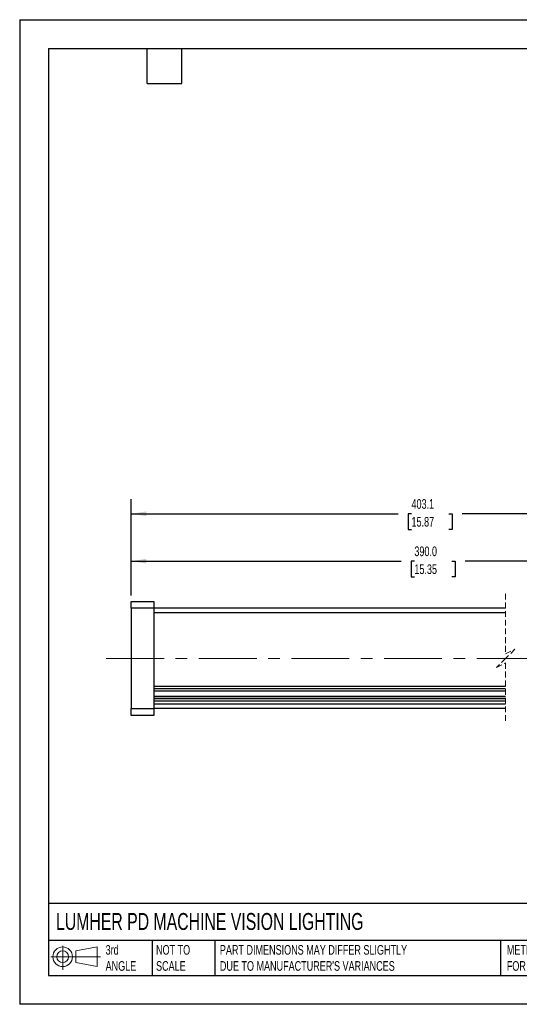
# Model space of a CAD drawing. Header units: millimetres. Extents: x 0 to 279, y 0 to 216.
# Tile 1 of 4: x 0 to 110, y 0 to 216. Entities that reach past the tile are written whole.
import ezdxf

# ---------------------------------------------------------------- set-up
doc = ezdxf.new("R2010")
doc.units = ezdxf.units.MM
doc.linetypes.add('CENTERX2', pattern=[20.32, 12.7, -2.54, 2.54, -2.54])
doc.linetypes.add('HIDDEN', pattern=[1.905, 1.27, -0.635])
doc.layers.add('CENTER', color=40, linetype='CENTERX2')
doc.layers.add('DIMENSIONS', color=140, linetype='Continuous', lineweight=25)
doc.layers.add('TEXT', color=140, linetype='Continuous', lineweight=25)
doc.styles.add('SLDTEXTSTYLE0', font='TXT', dxfattribs={"width": 0.7})
doc.dimstyles.new('SLDDIMSTYLE1', dxfattribs={"dimtxt": 2.158008, "dimasz": 3.302, "dimexe": 0, "dimexo": 0.0625, "dimgap": 0.539502, "dimtad": 0, "dimtih": 1, "dimtoh": 1, "dimdec": 1, "dimrnd": 1e-09, "dimzin": 4, "dimdsep": 46, "dimtxsty": 'SLDTEXTSTYLE0', "dimsah": 1, "dimcen": 0.09, "dimadec": 0, "dimazin": 1, "dimtfac": 1, "dimtdec": 1, "dimtofl": 0, "dimtmove": 0, "dimatfit": 3, "dimfxl": 0, "dimfrac": 2, "dimtolj": 1, "dimtzin": 12, "dimarcsym": 0})
doc.dimstyles.new('SLDDIMSTYLE2', dxfattribs={"dimtxt": 2.158008, "dimasz": 3.302, "dimexe": 0, "dimexo": 0.0625, "dimgap": 0.539502, "dimtad": 0, "dimtih": 1, "dimtoh": 1, "dimdec": 1, "dimrnd": 1e-09, "dimzin": 12, "dimdsep": 46, "dimtxsty": 'SLDTEXTSTYLE0', "dimsah": 1, "dimcen": 0.09, "dimadec": 0, "dimazin": 3, "dimtfac": 1, "dimtdec": 1, "dimtofl": 0, "dimtmove": 0, "dimatfit": 3, "dimfxl": 0, "dimfrac": 2, "dimtolj": 1, "dimtzin": 12, "dimarcsym": 0})

# ---------------------------------------------------------------- blocks, each defined once
blk = doc.blocks.new('Block11')
at = {"color": 7, "linetype": 'Continuous', "lineweight": 18}
for p, q in [((2.59, 5.31), (2.59, 0)), ((5.48, 4.17), (10.18, 5.03)), ((10.18, 5.03), (10.18, 0.73)), ((0, 2.88), (10.87, 2.88)), ((5.48, 1.6), (5.48, 4.17)), ((5.48, 1.6), (10.18, 0.73))]:
    blk.add_line(p, q, dxfattribs=at)
for radius in [2.15, 1.29]:
    blk.add_circle((2.59, 2.88), radius, dxfattribs=at)
blk = doc.blocks.new('Block12')
at = {"color": 7, "linetype": 'Continuous'}
blk.add_blockref('Block11', (0, 0), dxfattribs=at)
blk = doc.blocks.new('_D_4')
at = {"layer": 'DIMENSIONS'}
for p, q in [((24.45, 89.62), (24.45, 100.35)), ((186.9, 89.62), (186.9, 100.35)), ((24.45, 97.17), (83.65, 97.17)), ((86.57, 97.17), (85.85, 97.17)), ((85.85, 97.17), (85.85, 93.74)), ((94.78, 97.17), (95.51, 97.17)), ((95.51, 97.17), (95.51, 93.74)), ((137.38, 97.17), (97.71, 97.17)), ((138.08, 95.76), (137.38, 97.17)), ((139.49, 98.59), (138.08, 95.76)), ((140.2, 97.17), (139.49, 98.59)), ((186.9, 97.17), (140.2, 97.17)), ((85.85, 93.74), (86.57, 93.74)), ((95.51, 93.74), (94.78, 93.74))]:
    blk.add_line(p, q, dxfattribs=at)
for points in [[(24.45, 97.17), (27.75, 96.67), (27.75, 97.68)], [(186.9, 97.17), (183.6, 97.68), (183.6, 96.67)]]:
    blk.add_solid(points, dxfattribs=at)
at = {"layer": 'DIMENSIONS', "char_height": 2.117, "attachment_point": 1, "style": 'SLDTEXTSTYLE0'}
for s, insert in [('390.0', (86.57, 100.39)), ('15.35', (86.57, 96.47))]:
    blk.add_mtext(s, dxfattribs=dict(at, insert=insert))
blk = doc.blocks.new('_D_5')
at = {"layer": 'DIMENSIONS'}
for p, q in [((24.45, 89.62), (24.45, 110.74)), ((200, 82.47), (200, 110.74)), ((145.73, 108.97), (144.32, 106.15)), ((146.43, 107.56), (145.73, 108.97)), ((24.45, 107.56), (83.01, 107.56)), ((85.94, 107.56), (85.21, 107.56)), ((85.21, 107.56), (85.21, 104.13)), ((94.15, 107.56), (94.87, 107.56)), ((94.87, 107.56), (94.87, 104.13)), ((143.61, 107.56), (97.07, 107.56)), ((144.32, 106.15), (143.61, 107.56)), ((200, 107.56), (146.43, 107.56)), ((85.21, 104.13), (85.94, 104.13)), ((94.87, 104.13), (94.15, 104.13))]:
    blk.add_line(p, q, dxfattribs=at)
for points in [[(24.45, 107.56), (27.75, 107.05), (27.75, 108.07)], [(200, 107.56), (196.7, 108.07), (196.7, 107.05)]]:
    blk.add_solid(points, dxfattribs=at)
at = {"layer": 'DIMENSIONS', "char_height": 2.117, "attachment_point": 1, "style": 'SLDTEXTSTYLE0'}
for s, insert in [('403.1', (85.94, 110.77)), ('15.87', (85.94, 106.86))]:
    blk.add_mtext(s, dxfattribs=dict(at, insert=insert))

msp = doc.modelspace()

# ---------------------------------------------------------------- linework, layer by layer
at = {"color": 7, "linetype": 'Continuous'}
for p, q in [((0, 215.9), (0, 0)), ((0, 215.9), (279.4, 215.9)), ((279.4, 0), (0, 0))]:
    msp.add_line(p, q, dxfattribs=at)
at = {"color": 7, "linetype": 'HIDDEN', "lineweight": 18}
for p, q in [((106.59, 90.02), (106.59, 76.85)), ((106.59, 76.85), (108.59, 77.85)), ((108.59, 77.85), (106.59, 75.85)), ((106.59, 75.85), (104.59, 73.85)), ((104.59, 73.85), (106.59, 74.85)), ((106.59, 74.85), (106.59, 61.67))]:
    msp.add_line(p, q, dxfattribs=at)
for p, q in [((24.45, 86.85), (24.45, 88.35)), ((24.45, 88.35), (29.45, 88.35)), ((29.45, 86.85), (24.45, 86.85)), ((24.45, 86.85), (24.45, 64.85)), ((29.45, 88.35), (29.45, 86.85)), ((29.45, 86.85), (29.45, 64.85)), ((106.59, 86.85), (29.45, 86.85)), ((106.59, 85.85), (29.45, 85.85)), ((29.45, 69.75), (106.59, 69.75)), ((29.45, 69.26), (106.59, 69.26)), ((29.45, 69.22), (106.59, 69.22)), ((29.45, 68.73), (106.59, 68.73)), ((29.45, 67.59), (106.59, 67.59)), ((29.45, 67.1), (106.59, 67.1)), ((29.45, 67.07), (106.59, 67.07)), ((24.45, 63.35), (24.45, 64.85)), ((24.45, 64.85), (29.45, 64.85)), ((29.45, 66.58), (106.59, 66.58)), ((106.59, 65.85), (29.45, 65.85)), ((29.45, 64.85), (29.45, 63.35)), ((106.59, 64.85), (29.45, 64.85)), ((29.45, 63.35), (24.45, 63.35))]:
    msp.add_line(p, q)
at = {"layer": 'CENTER', "linetype": 'CENTERX2', "lineweight": 18}
msp.add_line((112.94, 75.85), (18.1, 75.85), dxfattribs=at)
at = {"layer": 'TEXT'}
for p, q in [((6.35, 209.55), (273.05, 209.55)), ((6.35, 209.55), (6.35, 6.35)), ((27.94, 201.93), (27.94, 209.55)), ((35.56, 201.93), (35.56, 209.55)), ((27.94, 201.93), (35.56, 201.93)), ((273.05, 22.13), (6.35, 22.13)), ((273.05, 13.97), (6.35, 13.97)), ((29.04, 13.97), (29.04, 6.35)), ((42.84, 13.97), (42.84, 6.35)), ((105.48, 13.97), (105.48, 6.35)), ((6.35, 6.35), (273.05, 6.35))]:
    msp.add_line(p, q, dxfattribs=at)

# ---------------------------------------------------------------- block references
msp.add_blockref('Block12', (6.84, 7.55), dxfattribs=at)

# ---------------------------------------------------------------- texts
at = {"layer": 'TEXT', "attachment_point": 1, "style": 'SLDTEXTSTYLE0'}
for s, insert, char_height in [('LUMHER PD MACHINE VISION LIGHTING', (7.97, 20.02), 3.7042), ('3rd^JANGLE', (18.85, 13), 2.117), ('NOT TO^JSCALE', (29.91, 13), 2.1167), ("PART DIMENSIONS MAY DIFFER SLIGHTLY ^JDUE TO MANUFACTURER'S VARIANCES", (43.91, 13), 2.1167), ('METRIC UNITS USED ^JFOR PART DESIGN', (106.85, 13), 2.1167)]:
    msp.add_mtext(s, dxfattribs=dict(at, insert=insert, char_height=char_height))

# ---------------------------------------------------------------- dimensions: what is measured, and where the dimension line sits
at = {"layer": 'DIMENSIONS'}
for base, p2, text, dimstyle, picture, middle in [((200, 107.56), (200, 81.2), '403.1', 'SLDDIMSTYLE2', '_D_5', (90.04, 107.56)), ((186.9, 97.17), (186.9, 88.35), '390.0', 'SLDDIMSTYLE1', '_D_4', (90.68, 97.17))]:
    dim = msp.add_linear_dim(base=base, p1=(24.45, 88.35), p2=p2, text=text, dimstyle=dimstyle, dxfattribs=at)
    dim.commit()
    dim.dimension.update_dxf_attribs({"geometry": picture, "text_midpoint": middle, "dimtype": 160})

doc.saveas('drawing.dxf')
